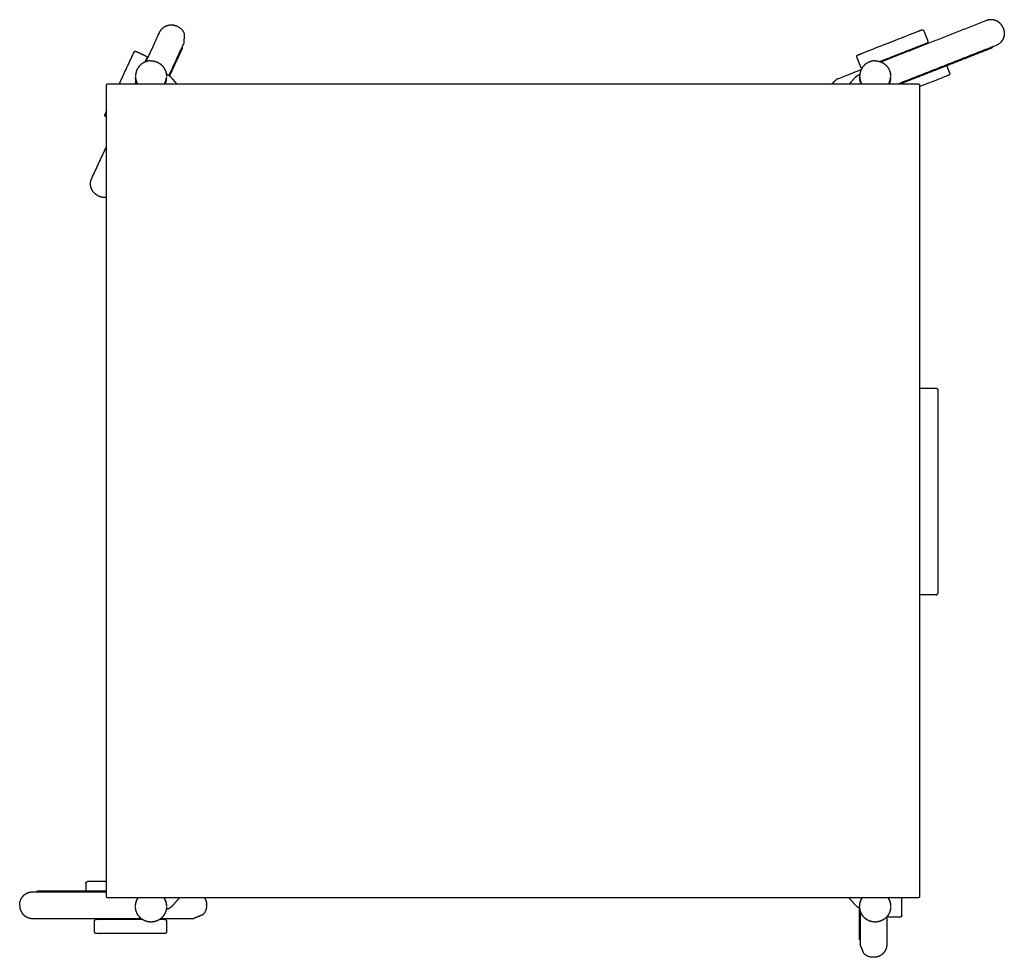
# Model space of a CAD drawing. Header units: millimetres. Extents: x 106 to 255, y -93 to -37.
# Tile 3 of 3: x 198 to 255, y -92 to -37. Entities that reach past the tile are written whole.
import ezdxf

# ---------------------------------------------------------------- set-up
doc = ezdxf.new("R2010")
doc.units = ezdxf.units.MM
doc.header["$MEASUREMENT"] = 0
doc.layers.add('Crea2D$visibili$linee', color=7, linetype='Continuous', true_color=0x000000)

msp = doc.modelspace()

# ---------------------------------------------------------------- linework, layer by layer
at = {"layer": 'Crea2D$visibili$linee'}
for points, weights, degree, knots in [([(255.031, -37.676), (254.918, -37.386), (254.633, -37.262), (254.348, -37.138), (254.059, -37.252)], [1, 0.923877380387, 1, 0.923881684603, 1], 2, [0, 0, 0, 0.589051, 0.589051, 1.178109, 1.178109, 1.178109]), ([(206.127, -37.74), (206.25, -37.607), (206.42, -37.545), (206.712, -37.438), (206.994, -37.569)], [1, 0.972027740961, 1, 0.923879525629, 1], 2, [0, 0, 0, 0.3556211, 0.3556211, 0.9446697, 0.9446697, 0.9446697]), ([(207.039, -37.59), (207.321, -37.721), (207.427, -38.013), (207.415, -38.3), (207.403, -38.586)], [1, 0.923879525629, 1, 1, 1], 2, [0, 0, 0, 0.589049, 0.589049, 1.589049, 1.589049, 1.589049]), ([(255.05, -37.722), (255.163, -38.011), (255.039, -38.296), (254.915, -38.581), (254.626, -38.694)], [1, 0.923877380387, 1, 0.923881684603, 1], 2, [0, 0, 0, 0.589051, 0.589051, 1.178109, 1.178109, 1.178109]), ([(204.501, -39.078), (204.508, -39.067), (204.517, -39.059), (204.532, -39.045), (204.551, -39.038), (204.57, -39.031), (204.591, -39.032), (204.61, -39.033), (204.628, -39.041)], [1, 0.992237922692, 1, 0.980013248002, 1, 0.979992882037, 1, 0.981526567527, 1], 2, [0, 0, 0, 0.0249353, 0.0249353, 0.064989, 0.064989, 0.1050631, 0.1050631, 0.1435657, 0.1435657, 0.1435657]), ([(205.192, -39.304), (205.21, -39.312), (205.223, -39.326), (205.237, -39.341), (205.244, -39.36), (205.251, -39.379), (205.25, -39.399), (205.249, -39.412), (205.246, -39.424)], [1, 0.981526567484, 1, 0.979992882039, 1, 0.980013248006, 1, 0.992237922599, 1], 2, [0, 0, 0, 0.0385026, 0.0385026, 0.0785767, 0.0785767, 0.1186303, 0.1186303, 0.1435657, 0.1435657, 0.1435657]), ([(246.532, -39.376), (246.525, -39.358), (246.526, -39.339), (246.526, -39.318), (246.534, -39.3), (246.542, -39.281), (246.557, -39.267), (246.566, -39.259), (246.577, -39.252)], [1, 0.981526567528, 1, 0.979992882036, 1, 0.980013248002, 1, 0.992237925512, 1], 2, [0, 0, 0, 0.0385026, 0.0385026, 0.0785767, 0.0785767, 0.1186303, 0.1186303, 0.1435657, 0.1435657, 0.1435657]), ([(205.495, -39.59), (205.253, -39.591), (205.03, -39.684), (204.858, -39.853), (204.689, -40.026), (204.596, -40.249), (204.594, -40.5)], [1, 0.950618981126, 0.950618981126, 1, 0.951446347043, 0.951446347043, 1], 3, [0, 0, 0, 0, 0.711355, 0.711355, 0.711355, 1.422564, 1.422564, 1.422564, 1.422564]), ([(205.495, -39.59), (205.736, -39.591), (205.96, -39.683), (206.131, -39.853), (206.301, -40.025), (206.394, -40.248), (206.395, -40.5)], [1, 0.949949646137, 0.949949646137, 1, 0.950790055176, 0.950790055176, 1], 3, [0, 0, 0, 0, 0.711618, 0.711618, 0.711618, 1.423067, 1.423067, 1.423067, 1.423067]), ([(247.592, -39.59), (247.351, -39.591), (247.128, -39.684), (246.956, -39.853), (246.786, -40.026), (246.694, -40.249), (246.692, -40.5)], [1, 0.950618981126, 0.950618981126, 1, 0.951446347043, 0.951446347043, 1], 3, [0, 0, 0, 0, 0.711355, 0.711355, 0.711355, 1.422564, 1.422564, 1.422564, 1.422564]), ([(246.828, -40.016), (246.821, -40.014), (246.813, -40.011), (246.795, -40.003), (246.781, -39.988), (246.767, -39.974), (246.76, -39.956)], [1, 0.996836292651, 1, 0.97999288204, 1, 0.981526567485, 1], 2, [0, 0, 0, 0.01591321, 0.01591321, 0.05598733, 0.05598733, 0.09448989, 0.09448989, 0.09448989]), ([(247.592, -39.59), (247.834, -39.591), (248.058, -39.683), (248.229, -39.853), (248.399, -40.025), (248.492, -40.248), (248.493, -40.5)], [1, 0.949949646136, 0.949949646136, 1, 0.950790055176, 0.950790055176, 1], 3, [0, 0, 0, 0, 0.711618, 0.711618, 0.711618, 1.423067, 1.423067, 1.423067, 1.423067]), ([(206.291, -40.92), (206.304, -40.894), (206.317, -40.867), (206.331, -40.831), (206.363, -40.752), (206.383, -40.669), (206.391, -40.584)], [1, 0.999195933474, 0.999195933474, 1, 0.993386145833, 0.993386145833, 1], 3, [0, 0, 0, 0, 0.0978555, 0.0978555, 0.0978555, 0.3522984, 0.3522984, 0.3522984, 0.3522984]), ([(246.398, -40.592), (246.498, -40.477), (246.634, -40.406), (246.666, -40.39), (246.7, -40.376)], [1, 0.982290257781, 1, 0.998968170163, 1], 2, [0, 0, 0, 0.3015672, 0.3015672, 0.3742575, 0.3742575, 0.3742575]), ([(246.696, -40.584), (246.705, -40.669), (246.724, -40.752), (246.759, -40.84), (246.77, -40.867), (246.783, -40.894), (246.797, -40.92)], [1, 0.993386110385, 0.993386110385, 1, 0.999195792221, 0.999195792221, 1], 3, [0, 0, 0, 0, 0.2638792, 0.2638792, 0.2638792, 0.3522996, 0.3522996, 0.3522996, 0.3522996]), ([(248.388, -40.92), (248.402, -40.894), (248.415, -40.867), (248.429, -40.831), (248.458, -40.759), (248.477, -40.684), (248.486, -40.607)], [1, 0.999195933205, 0.999195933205, 1, 0.994509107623, 0.994509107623, 1], 3, [0, 0, 0, 0, 0.0978555, 0.0978555, 0.0978555, 0.3295507, 0.3295507, 0.3295507, 0.3295507]), ([(202.412, -47.421), (202.131, -47.29), (202.024, -46.998), (201.918, -46.706), (202.049, -46.424)], [1, 0.923877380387, 1, 0.923881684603, 1], 2, [0, 0, 0, 0.589051, 0.589051, 1.178109, 1.178109, 1.178109]), ([(197.862, -88.634), (197.862, -88.323), (198.082, -88.104), (198.302, -87.884), (198.612, -87.884)], [1, 0.923877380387, 1, 0.923881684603, 1], 2, [0, 0, 0, 0.589051, 0.589051, 1.178109, 1.178109, 1.178109]), ([(197.862, -88.684), (197.862, -88.995), (198.082, -89.214), (198.302, -89.434), (198.612, -89.434)], [1, 0.923877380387, 1, 0.923881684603, 1], 2, [0, 0, 0, 0.589051, 0.589051, 1.178109, 1.178109, 1.178109]), ([(204.599, -88.645), (204.607, -88.561), (204.627, -88.478), (204.661, -88.39), (204.667, -88.376), (204.673, -88.363), (204.679, -88.349)], [1, 0.993386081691, 0.993386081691, 1, 0.996692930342, 0.993595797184, 0.990708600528], 3, [0, 0, 0, 0, 0.2638791, 0.2638791, 0.2638791, 0.3089771, 0.3089771, 0.3089771, 0.3089771]), ([(206.31, -88.349), (206.316, -88.363), (206.322, -88.376), (206.331, -88.399), (206.363, -88.478), (206.383, -88.561), (206.391, -88.645)], [1.00231128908, 1.0052317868, 1.00836460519, 1.01170974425, 1.00501844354, 1.00501844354, 1.01170974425], 3, [3.8591903, 3.8591903, 3.8591903, 3.8591903, 3.9137232, 3.9137232, 3.9137232, 4.1681661, 4.1681661, 4.1681661, 4.1681661]), ([(208.727, -88.684), (208.727, -88.995), (208.508, -89.214), (208.242, -89.324), (207.977, -89.434)], [1, 0.923879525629, 1, 1, 1], 2, [0, 0, 0, 0.589049, 0.589049, 1.589049, 1.589049, 1.589049]), ([(246.398, -88.603), (246.498, -88.718), (246.634, -88.788), (246.664, -88.804), (246.695, -88.817)], [1, 0.982290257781, 1, 0.999099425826, 1], 2, [0, 0, 0, 0.3015672, 0.3015672, 0.3694762, 0.3694762, 0.3694762]), ([(248.347, -88.24), (248.378, -88.287), (248.404, -88.337), (248.429, -88.399), (248.46, -88.477), (248.48, -88.558), (248.488, -88.641)], [1, 0.997032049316, 0.997032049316, 1, 0.993589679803, 0.993589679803, 1], 3, [0, 0, 0, 0, 0.1793513, 0.1793513, 0.1793513, 0.4298247, 0.4298247, 0.4298247, 0.4298247]), ([(205.495, -89.639), (205.253, -89.639), (205.029, -89.547), (204.858, -89.376), (204.688, -89.204), (204.596, -88.981), (204.594, -88.73)], [1, 0.949949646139, 0.949949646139, 1, 0.950790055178, 0.950790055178, 1], 3, [0, 0, 0, 0, 0.711618, 0.711618, 0.711618, 1.423067, 1.423067, 1.423067, 1.423067]), ([(206.379, -88.908), (206.342, -89.091), (206.257, -89.249), (206.131, -89.376), (205.96, -89.547), (205.736, -89.639), (205.495, -89.639)], [1, 0.972238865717, 0.972238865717, 1, 0.949949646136, 0.949949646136, 1], 3, [0.287036, 0.287036, 0.287036, 0.287036, 0.82048, 0.82048, 0.82048, 1.531562, 1.531562, 1.531562, 1.531562]), ([(206.395, -88.73), (206.395, -88.733), (206.395, -88.736), (206.395, -88.74), (206.395, -88.795), (206.39, -88.849), (206.38, -88.903)], [1, 1, 1, 1, 0.997072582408, 0.997072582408, 1], 3, [0.1081163, 0.1081163, 0.1081163, 0.1081163, 0.1177331, 0.1177331, 0.1177331, 0.2824317, 0.2824317, 0.2824317, 0.2824317]), ([(247.592, -89.639), (247.351, -89.639), (247.127, -89.547), (246.956, -89.376), (246.786, -89.204), (246.693, -88.981), (246.692, -88.73)], [1, 0.949949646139, 0.949949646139, 1, 0.950790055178, 0.950790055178, 1], 3, [0, 0, 0, 0, 0.711619, 0.711619, 0.711619, 1.42307, 1.42307, 1.42307, 1.42307]), ([(248.477, -88.908), (248.44, -89.091), (248.355, -89.249), (248.229, -89.376), (248.058, -89.547), (247.834, -89.639), (247.592, -89.639)], [1, 0.972238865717, 0.972238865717, 1, 0.949949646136, 0.949949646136, 1], 3, [0.287036, 0.287036, 0.287036, 0.287036, 0.82048, 0.82048, 0.82048, 1.531562, 1.531562, 1.531562, 1.531562]), ([(248.422, -89.355), (248.402, -89.355), (248.384, -89.348), (248.366, -89.34), (248.351, -89.326), (248.337, -89.312), (248.329, -89.293), (248.325, -89.281), (248.323, -89.269)], [1, 0.981526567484, 1, 0.97999288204, 1, 0.980013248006, 1, 0.992237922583, 1], 2, [0, 0, 0, 0.0385026, 0.0385026, 0.0785767, 0.0785767, 0.1186303, 0.1186303, 0.1435657, 0.1435657, 0.1435657]), ([(248.493, -88.73), (248.493, -88.733), (248.493, -88.736), (248.493, -88.74), (248.493, -88.795), (248.488, -88.849), (248.477, -88.903)], [1, 1, 1, 1, 0.99707258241, 0.99707258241, 1], 3, [0.1081132, 0.1081132, 0.1081132, 0.1081132, 0.1177331, 0.1177331, 0.1177331, 0.2824317, 0.2824317, 0.2824317, 0.2824317]), ([(249.144, -89.269), (249.142, -89.281), (249.137, -89.293), (249.13, -89.312), (249.115, -89.326), (249.101, -89.34), (249.082, -89.348), (249.064, -89.355), (249.045, -89.355)], [1, 0.992237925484, 1, 0.980013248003, 1, 0.979992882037, 1, 0.981526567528, 1], 2, [0, 0, 0, 0.0249353, 0.0249353, 0.064989, 0.064989, 0.1050631, 0.1050631, 0.1435657, 0.1435657, 0.1435657]), ([(206.308, -89.487), (206.32, -89.489), (206.332, -89.493), (206.351, -89.501), (206.365, -89.515), (206.38, -89.53), (206.387, -89.548), (206.395, -89.567), (206.395, -89.586)], [1, 0.992237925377, 1, 0.980013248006, 1, 0.979992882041, 1, 0.981526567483, 1], 2, [0, 0, 0, 0.0249353, 0.0249353, 0.064989, 0.064989, 0.1050631, 0.1050631, 0.1435657, 0.1435657, 0.1435657]), ([(206.395, -90.209), (206.395, -90.228), (206.387, -90.246), (206.38, -90.265), (206.365, -90.279), (206.351, -90.294), (206.332, -90.301), (206.32, -90.306), (206.308, -90.308)], [1, 0.981526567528, 1, 0.979992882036, 1, 0.980013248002, 1, 0.992237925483, 1], 2, [0, 0, 0, 0.0385026, 0.0385026, 0.0785767, 0.0785767, 0.1186303, 0.1186303, 0.1435657, 0.1435657, 0.1435657]), ([(247.47, -91.688), (247.159, -91.688), (246.94, -91.468), (246.83, -91.203), (246.72, -90.938)], [1, 0.923879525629, 1, 1, 1], 2, [0, 0, 0, 0.589049, 0.589049, 1.589049, 1.589049, 1.589049]), ([(248.234, -91.168), (248.178, -91.34), (248.05, -91.468), (247.831, -91.688), (247.52, -91.688)], [1, 0.972027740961, 1, 0.923879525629, 1], 2, [0, 0, 0, 0.3556211, 0.3556211, 0.9446697, 0.9446697, 0.9446697])]:
    msp.add_rational_spline(points, weights, degree=degree, knots=knots, dxfattribs=at)
for points, weights in [([(205.997, -37.933), (206.047, -37.826), (206.127, -37.74)], [1, 0.987915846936, 1]), ([(254.393, -38.786), (254.411, -38.832), (254.365, -38.851)], [1, 0.707106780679, 1]), ([(204.595, -40.542), (204.595, -40.545), (204.595, -40.549)], [0.999739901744, 0.998199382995, 0.99667509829]), ([(204.595, -40.543), (204.595, -40.562), (204.595, -40.582)], [1, 0.991151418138, 0.982837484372]), ([(204.596, -40.582), (204.595, -40.567), (204.595, -40.552)], [0.982266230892, 0.988570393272, 0.995183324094]), ([(204.596, -40.582), (204.596, -40.582), (204.596, -40.583)], [0.982266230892, 0.981981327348, 0.981697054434]), ([(204.596, -40.595), (204.596, -40.589), (204.596, -40.583)], [0.976609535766, 0.979127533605, 0.981697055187]), ([(204.596, -40.595), (204.598, -40.623), (204.601, -40.65)], [1, 0.999534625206, 1]), ([(204.599, -40.584), (204.61, -40.707), (204.654, -40.821)], [1, 0.990860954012, 1]), ([(204.602, -40.607), (204.624, -40.773), (204.704, -40.92)], [1, 0.983198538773, 1]), ([(204.603, -40.627), (204.623, -40.781), (204.694, -40.92)], [1, 0.985321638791, 1]), ([(206.285, -40.92), (206.365, -40.773), (206.387, -40.607)], [1, 0.983198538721, 1]), ([(206.295, -40.92), (206.366, -40.781), (206.387, -40.627)], [1, 0.9853218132, 1]), ([(206.696, -40.584), (206.568, -40.437), (206.386, -40.365)], [1, 0.971529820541, 1]), ([(206.388, -40.65), (206.391, -40.623), (206.393, -40.595)], [1, 0.999534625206, 1]), ([(206.394, -40.583), (206.393, -40.589), (206.393, -40.595)], [0.981697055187, 0.979127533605, 0.976609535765]), ([(206.395, -40.552), (206.394, -40.567), (206.394, -40.582)], [0.995183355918, 0.988570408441, 0.982266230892]), ([(206.394, -40.583), (206.394, -40.582), (206.394, -40.582)], [0.981697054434, 0.981981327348, 0.982266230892]), ([(206.395, -40.549), (206.395, -40.545), (206.395, -40.542)], [0.996675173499, 0.99819941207, 0.999739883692]), ([(246.693, -40.582), (246.692, -40.562), (246.692, -40.541)], [0.982266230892, 0.990847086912, 1]), ([(246.696, -40.581), (246.694, -40.561), (246.693, -40.542)], [0.965676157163, 0.973258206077, 0.981352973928]), ([(246.693, -40.552), (246.693, -40.568), (246.693, -40.583)], [0.995141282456, 0.98821497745, 0.981627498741]), ([(246.694, -40.595), (246.694, -40.589), (246.693, -40.583)], [0.97660953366, 0.97909344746, 0.981627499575]), ([(246.694, -40.545), (246.696, -40.576), (246.7, -40.607)], [1, 0.999358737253, 1]), ([(246.694, -40.595), (246.696, -40.623), (246.699, -40.65)], [1, 0.999534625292, 1]), ([(246.7, -40.627), (246.721, -40.781), (246.792, -40.92)], [1, 0.985321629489, 1]), ([(248.383, -40.92), (248.463, -40.773), (248.485, -40.607)], [1, 0.983190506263, 1]), ([(248.393, -40.92), (248.464, -40.781), (248.485, -40.627)], [1, 0.985321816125, 1]), ([(248.486, -40.607), (248.487, -40.603), (248.487, -40.599)], [0.955628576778, 0.9570361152, 0.958463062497]), ([(248.486, -40.65), (248.489, -40.628), (248.49, -40.605)], [1, 0.999691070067, 1]), ([(248.486, -40.608), (248.486, -40.608), (248.486, -40.607)], [0.955252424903, 0.955369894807, 0.955487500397]), ([(248.492, -40.583), (248.491, -40.594), (248.49, -40.605)], [0.981627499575, 0.976959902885, 0.972462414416]), ([(248.492, -40.543), (248.492, -40.562), (248.492, -40.582)], [0.999305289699, 0.990521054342, 0.982266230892]), ([(248.492, -40.583), (248.492, -40.568), (248.492, -40.552)], [0.981627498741, 0.988215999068, 0.995143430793]), ([(251.927, -40.287), (251.959, -40.37), (251.881, -40.412)], [1, 0.747334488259, 1]), ([(202.911, -41.02), (202.911, -40.92), (203.011, -40.92)], [1, 0.707106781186, 1]), ([(204.678, -40.92), (204.618, -40.791), (204.601, -40.65)], [1, 0.987766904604, 1]), ([(206.388, -40.65), (206.371, -40.791), (206.311, -40.92)], [1, 0.987766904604, 1]), ([(246.776, -40.92), (246.716, -40.791), (246.699, -40.65)], [1, 0.987766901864, 1]), ([(246.712, -40.675), (246.739, -40.804), (246.802, -40.92)], [1, 0.989483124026, 1]), ([(248.486, -40.65), (248.469, -40.791), (248.409, -40.92)], [1, 0.987766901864, 1]), ([(250.076, -40.92), (250.176, -40.92), (250.176, -41.02)], [1, 0.707106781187, 1]), ([(202.458, -47.442), (202.675, -47.543), (202.911, -47.499)], [1, 0.952528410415, 1]), ([(251.144, -58.618), (251.244, -58.618), (251.244, -58.718)], [1, 0.707106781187, 1]), ([(251.144, -70.618), (251.244, -70.618), (251.244, -70.518)], [1, 0.707106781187, 1]), ([(201.707, -87.389), (201.707, -87.299), (201.796, -87.289)], [1, 0.744961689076, 1]), ([(198.862, -87.884), (198.862, -87.834), (198.912, -87.834)], [1, 0.707106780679, 1]), ([(203.011, -88.24), (202.911, -88.24), (202.911, -88.14)], [1, 0.707106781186, 1]), ([(250.176, -88.14), (250.176, -88.24), (250.076, -88.24)], [1, 0.707106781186, 1]), ([(204.595, -88.699), (204.596, -88.672), (204.599, -88.645)], [1, 0.999519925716, 1]), ([(204.6, -88.645), (204.623, -88.424), (204.746, -88.24)], [1, 0.970840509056, 1]), ([(204.603, -88.603), (204.629, -88.407), (204.735, -88.24)], [1, 0.976645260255, 1]), ([(206.243, -88.24), (206.366, -88.424), (206.39, -88.645)], [1, 0.970840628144, 1]), ([(206.255, -88.239), (206.361, -88.407), (206.387, -88.603)], [1, 0.976625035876, 1]), ([(206.763, -88.674), (206.606, -88.854), (206.376, -88.919)], [1, 0.958211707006, 1]), ([(206.39, -88.645), (206.393, -88.672), (206.394, -88.699)], [1, 0.999519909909, 1]), ([(208.615, -88.24), (208.727, -88.421), (208.727, -88.634)], [1, 0.96190406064, 1]), ([(246.693, -88.699), (246.694, -88.665), (246.699, -88.63)], [1, 0.999219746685, 1]), ([(246.696, -88.645), (246.703, -88.576), (246.72, -88.509)], [1, 0.997096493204, 1]), ([(246.696, -88.649), (246.697, -88.635), (246.699, -88.622)], [0.965634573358, 0.960317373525, 0.955252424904]), ([(246.7, -88.603), (246.726, -88.407), (246.833, -88.24)], [1, 0.976645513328, 1]), ([(246.72, -88.519), (246.758, -88.369), (246.844, -88.24)], [1, 0.985471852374, 1]), ([(248.341, -88.24), (248.46, -88.418), (248.486, -88.63)], [1, 0.972815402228, 1]), ([(248.352, -88.24), (248.459, -88.407), (248.485, -88.603)], [1, 0.976645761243, 1]), ([(248.486, -88.622), (248.488, -88.635), (248.489, -88.649)], [0.955252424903, 0.960317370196, 0.965634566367]), ([(248.486, -88.63), (248.49, -88.665), (248.492, -88.699)], [1, 0.999219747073, 1]), ([(206.38, -88.903), (206.379, -88.905), (206.379, -88.908)], [0.935928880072, 0.935232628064, 0.934542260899]), ([(248.477, -88.903), (248.477, -88.905), (248.477, -88.908)], [0.935928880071, 0.935232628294, 0.934542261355]), ([(202.312, -90.309), (202.212, -90.309), (202.212, -90.209)], [1, 0.707107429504, 1]), ([(248.27, -90.938), (248.27, -91.056), (248.234, -91.168)], [1, 0.987915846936, 1])]:
    msp.add_rational_spline(points, weights, degree=2, dxfattribs=at)
for points, degree in [([(206.994, -37.569), (207.016, -37.58), (207.039, -37.59)], 2), ([(254.059, -37.252), (250.997, -38.455), (247.934, -39.658)], 2), ([(255.031, -37.676), (255.04, -37.699), (255.05, -37.722)], 2), ([(250.132, -37.855), (250.126, -37.857), (250.121, -37.859)], 2), ([(250.132, -37.855), (250.214, -37.823), (250.295, -37.791)], 2), ([(250.425, -37.847), (250.539, -38.137), (250.653, -38.427)], 2), ([(207.298, -38.814), (207.31, -38.847), (207.322, -38.879)], 2), ([(247.86, -39.631), (249.141, -39.128), (250.422, -38.625)], 2), ([(254.626, -38.694), (251.794, -39.807), (248.961, -40.92)], 2), ([(254.365, -38.851), (251.732, -39.885), (249.098, -40.92)], 2), ([(250.433, -38.621), (250.427, -38.623), (250.422, -38.625)], 2), ([(250.433, -38.621), (250.514, -38.588), (250.596, -38.556)], 2), ([(204.495, -39.09), (204.069, -40.005), (203.644, -40.92)], 2), ([(204.628, -39.041), (204.91, -39.172), (205.192, -39.304)], 2), ([(205.241, -39.437), (205.187, -39.552), (205.134, -39.666)], 2), ([(246.76, -39.956), (246.646, -39.666), (246.532, -39.376)], 2), ([(205.204, -39.639), (205.204, -39.638), (205.205, -39.637)], 2), ([(205.205, -39.638), (205.217, -39.61), (205.23, -39.583)], 2), ([(251.927, -40.287), (251.845, -40.08), (251.764, -39.872)], 2), ([(204.596, -40.54), (204.596, -40.541), (204.596, -40.541), (204.596, -40.542)], 3), ([(204.598, -40.571), (204.598, -40.572), (204.598, -40.574), (204.598, -40.575)], 3), ([(204.598, -40.584), (204.599, -40.597), (204.6, -40.61), (204.602, -40.622)], 3), ([(204.599, -40.581), (204.6, -40.59), (204.601, -40.598), (204.602, -40.607)], 3), ([(206.39, -40.581), (206.39, -40.59), (206.388, -40.598), (206.387, -40.607)], 3), ([(206.387, -40.622), (206.389, -40.61), (206.39, -40.597), (206.391, -40.584)], 3), ([(206.391, -40.571), (206.391, -40.572), (206.391, -40.574), (206.391, -40.575)], 3), ([(206.394, -40.54), (206.394, -40.541), (206.394, -40.541), (206.394, -40.542)], 3), ([(206.988, -40.92), (206.842, -40.752), (206.696, -40.584)], 2), ([(246.113, -40.92), (246.256, -40.756), (246.398, -40.592)], 2), ([(246.693, -40.541), (246.693, -40.542), (246.693, -40.542), (246.693, -40.542)], 3), ([(246.694, -40.553), (246.694, -40.561), (246.694, -40.568), (246.695, -40.576)], 3), ([(246.696, -40.584), (246.697, -40.597), (246.698, -40.61), (246.7, -40.622)], 3), ([(246.775, -40.113), (246.742, -40.126), (246.709, -40.139)], 2), ([(248.489, -40.575), (248.488, -40.586), (248.487, -40.596), (248.485, -40.607)], 3), ([(248.485, -40.622), (248.487, -40.61), (248.488, -40.597), (248.489, -40.584)], 3), ([(248.489, -40.575), (248.49, -40.564), (248.491, -40.552), (248.492, -40.54)], 3), ([(248.491, -40.549), (248.491, -40.556), (248.49, -40.564), (248.489, -40.571)], 3), ([(248.492, -40.54), (248.491, -40.541), (248.491, -40.543), (248.491, -40.545)], 3), ([(251.881, -40.412), (251.879, -40.413), (251.87, -40.417), (251.87, -40.417)], 3), ([(202.911, -88.14), (202.911, -64.58), (202.911, -41.02)], 2), ([(203.011, -40.92), (226.544, -40.92), (250.076, -40.92)], 2), ([(204.623, -40.765), (204.587, -40.843), (204.551, -40.92)], 2), ([(204.608, -40.92), (204.627, -40.88), (204.646, -40.84)], 2), ([(245.09, -40.92), (245.216, -40.798), (245.343, -40.676)], 2), ([(250.176, -41.02), (250.176, -64.58), (250.176, -88.14)], 2), ([(202.89, -42.541), (202.853, -42.621), (202.816, -42.701)], 2), ([(202.911, -42.855), (202.888, -42.844), (202.864, -42.833)], 2), ([(202.89, -42.541), (202.892, -42.536), (202.895, -42.53)], 2), ([(202.911, -42.496), (202.903, -42.513), (202.895, -42.53)], 2), ([(202.049, -46.424), (202.48, -45.497), (202.911, -44.57)], 2), ([(202.412, -47.421), (202.435, -47.431), (202.458, -47.442)], 2), ([(250.176, -58.618), (250.66, -58.618), (251.144, -58.618)], 2), ([(251.244, -58.718), (251.244, -64.618), (251.244, -70.518)], 2), ([(251.144, -70.618), (250.66, -70.618), (250.176, -70.618)], 2), ([(201.707, -87.389), (201.707, -87.611), (201.707, -87.834)], 2), ([(201.796, -87.289), (201.799, -87.289), (201.807, -87.289), (201.807, -87.289)], 3), ([(198.612, -87.884), (200.762, -87.884), (202.911, -87.884)], 2), ([(198.912, -87.834), (200.912, -87.834), (202.911, -87.834)], 2), ([(197.862, -88.684), (197.862, -88.659), (197.862, -88.634)], 2), ([(250.076, -88.24), (226.544, -88.24), (203.011, -88.24)], 2), ([(204.596, -88.666), (204.596, -88.66), (204.597, -88.655), (204.597, -88.649)], 3), ([(204.598, -88.645), (204.599, -88.633), (204.6, -88.62), (204.602, -88.608)], 3), ([(204.601, -88.611), (204.601, -88.607), (204.602, -88.604), (204.602, -88.6)], 3), ([(204.722, -88.258), (204.726, -88.252), (204.73, -88.246), (204.733, -88.24)], 3), ([(206.387, -88.608), (206.389, -88.62), (206.39, -88.633), (206.391, -88.645)], 3), ([(206.763, -88.674), (206.951, -88.457), (207.14, -88.24)], 2), ([(208.727, -88.684), (208.727, -88.659), (208.727, -88.634)], 2), ([(246.398, -88.603), (246.24, -88.421), (246.081, -88.24)], 2), ([(246.696, -88.64), (246.697, -88.629), (246.698, -88.618), (246.7, -88.608)], 3), ([(248.485, -88.608), (248.487, -88.618), (248.488, -88.629), (248.489, -88.64)], 3), ([(249.145, -89.255), (249.145, -88.747), (249.145, -88.24)], 2), ([(198.612, -89.434), (201.767, -89.434), (204.922, -89.434)], 2), ([(202.213, -90.209), (202.213, -89.897), (202.213, -89.586)], 2), ([(202.488, -89.486), (202.4, -89.486), (202.312, -89.486)], 2), ([(202.488, -89.486), (202.494, -89.486), (202.5, -89.486)], 2), ([(204.992, -89.486), (203.746, -89.486), (202.5, -89.486)], 2), ([(206.294, -89.486), (206.146, -89.486), (205.998, -89.486)], 2), ([(206.395, -89.586), (206.395, -89.897), (206.395, -90.209)], 2), ([(249.045, -89.355), (248.733, -89.355), (248.422, -89.355)], 2), ([(202.488, -90.309), (202.4, -90.309), (202.312, -90.309)], 2), ([(202.488, -90.309), (202.494, -90.309), (202.5, -90.309)], 2), ([(246.72, -90.688), (246.695, -90.663), (246.67, -90.638)], 2), ([(247.52, -91.688), (247.495, -91.688), (247.47, -91.688)], 2)]:
    msp.add_open_spline(points, degree=degree, dxfattribs=at)
for points, knots in [([(205.23, -39.583), (205.297, -39.44), (205.562, -38.869), (205.899, -38.145), (205.998, -37.933), (205.997, -37.933)], [25.144669, 25.144669, 25.144669, 25.144669, 25.742304, 27.654736, 29.419776, 29.419776, 29.419776, 29.419776]), ([(246.589, -39.247), (246.592, -39.245), (246.638, -39.227), (246.745, -39.186), (246.79, -39.168), (246.846, -39.146), (246.914, -39.119), (246.966, -39.099), (247.025, -39.075), (247.085, -39.052), (247.261, -38.983), (247.431, -38.916), (247.577, -38.858), (247.77, -38.783), (247.922, -38.723), (248.021, -38.684), (248.724, -38.408), (249.425, -38.133), (250.121, -37.859)], [0.014703, 0.014703, 0.014703, 0.014703, 0.611693, 0.611693, 0.611693, 0.86325, 0.86325, 0.86325, 1.056132, 1.056132, 1.056132, 1.619786, 1.619786, 1.619786, 2.360381, 2.360381, 2.360381, 7.62428, 7.62428, 7.62428, 7.62428]), ([(250.295, -37.791), (250.304, -37.789), (250.316, -37.784), (250.343, -37.783), (250.386, -37.793), (250.416, -37.823), (250.425, -37.847)], [0, 0, 0, 0, 0.0258825, 0.0396569, 0.0784501, 0.1569876, 0.1569876, 0.1569876, 0.1569876]), ([(206.538, -40.445), (206.641, -40.225), (206.945, -39.571), (207.304, -38.798), (207.403, -38.586), (207.403, -38.586)], [24.86024, 24.86024, 24.86024, 24.86024, 25.742304, 27.654736, 29.419776, 29.419776, 29.419776, 29.419776]), ([(206.58, -40.475), (206.651, -40.322), (206.909, -39.767), (207.23, -39.078), (207.322, -38.879), (207.322, -38.879)], [23.462846, 23.462846, 23.462846, 23.462846, 24.09301, 25.882913, 27.534868, 27.534868, 27.534868, 27.534868]), ([(250.653, -38.427), (250.655, -38.433), (250.659, -38.445), (250.661, -38.472), (250.654, -38.504), (250.636, -38.53), (250.616, -38.547), (250.604, -38.552), (250.596, -38.556)], [0, 0, 0, 0, 0.0197044, 0.0392388, 0.0785375, 0.1173306, 0.1311051, 0.1569876, 0.1569876, 0.1569876, 0.1569876]), ([(246.709, -40.139), (246.679, -40.151), (246.223, -40.33), (245.56, -40.591), (245.343, -40.676), (245.343, -40.676)], [25.607258, 25.607258, 25.607258, 25.607258, 25.742304, 27.654736, 29.419776, 29.419776, 29.419776, 29.419776]), ([(248.493, -40.544), (248.493, -40.544), (248.493, -40.544), (248.493, -40.544), (248.493, -40.547), (248.493, -40.55), (248.493, -40.552)], [0.117639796, 0.117639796, 0.117639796, 0.117639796, 0.117716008, 0.117716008, 0.117716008, 0.125804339, 0.125804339, 0.125804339, 0.125804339]), ([(250.176, -41.082), (250.278, -41.042), (250.563, -40.93), (251.029, -40.747), (251.49, -40.566), (251.798, -40.445), (251.87, -40.417), (251.87, -40.417)], [6.677212, 6.677212, 6.677212, 6.677212, 7.012042, 7.596379, 8.180716, 8.765052, 9.349389, 9.349389, 9.349389, 9.349389]), ([(202.864, -42.833), (202.858, -42.831), (202.847, -42.824), (202.827, -42.806), (202.81, -42.778), (202.805, -42.747), (202.808, -42.721), (202.813, -42.709), (202.816, -42.701)], [0, 0, 0, 0, 0.0197044, 0.0392388, 0.0785375, 0.1173306, 0.1311051, 0.1569876, 0.1569876, 0.1569876, 0.1569876]), ([(202.911, -87.289), (202.848, -87.289), (202.601, -87.289), (202.215, -87.289), (201.884, -87.289), (201.807, -87.289), (201.807, -87.289)], [7.40036, 7.40036, 7.40036, 7.40036, 7.596379, 8.180716, 8.765052, 9.349389, 9.349389, 9.349389, 9.349389]), ([(246.67, -88.806), (246.67, -89.001), (246.67, -89.642), (246.67, -90.419), (246.67, -90.638), (246.67, -90.638)], [23.373233, 23.373233, 23.373233, 23.373233, 24.09301, 25.882913, 27.534868, 27.534868, 27.534868, 27.534868]), ([(246.72, -88.959), (246.72, -89.176), (246.72, -89.869), (246.72, -90.704), (246.72, -90.938), (246.72, -90.938)], [24.946839, 24.946839, 24.946839, 24.946839, 25.742304, 27.654736, 29.419776, 29.419776, 29.419776, 29.419776]), ([(202.212, -89.586), (202.212, -89.579), (202.214, -89.566), (202.221, -89.541), (202.24, -89.514), (202.266, -89.496), (202.291, -89.488), (202.304, -89.487), (202.312, -89.486)], [0, 0, 0, 0, 0.0197044, 0.0392388, 0.0785375, 0.1173306, 0.1311051, 0.1569876, 0.1569876, 0.1569876, 0.1569876]), ([(206.068, -89.434), (206.258, -89.434), (206.924, -89.434), (207.744, -89.434), (207.977, -89.434), (207.977, -89.434)], [25.032396, 25.032396, 25.032396, 25.032396, 25.742304, 27.654736, 29.419776, 29.419776, 29.419776, 29.419776]), ([(248.27, -89.331), (248.27, -89.412), (248.27, -89.957), (248.27, -90.704), (248.27, -90.938), (248.27, -90.938)], [25.419792, 25.419792, 25.419792, 25.419792, 25.742304, 27.654736, 29.419776, 29.419776, 29.419776, 29.419776]), ([(206.294, -90.309), (206.291, -90.309), (206.242, -90.309), (206.127, -90.309), (206.079, -90.309), (206.019, -90.309), (205.946, -90.309), (205.89, -90.309), (205.826, -90.309), (205.762, -90.309), (205.572, -90.309), (205.39, -90.309), (205.233, -90.309), (205.026, -90.309), (204.863, -90.309), (204.756, -90.309), (204, -90.309), (203.248, -90.309), (202.5, -90.309)], [0.014703, 0.014703, 0.014703, 0.014703, 0.611693, 0.611693, 0.611693, 0.86325, 0.86325, 0.86325, 1.056132, 1.056132, 1.056132, 1.619786, 1.619786, 1.619786, 2.360381, 2.360381, 2.360381, 7.62428, 7.62428, 7.62428, 7.62428])]:
    msp.add_open_spline(points, degree=3, knots=knots, dxfattribs=at)

doc.saveas('drawing.dxf')
